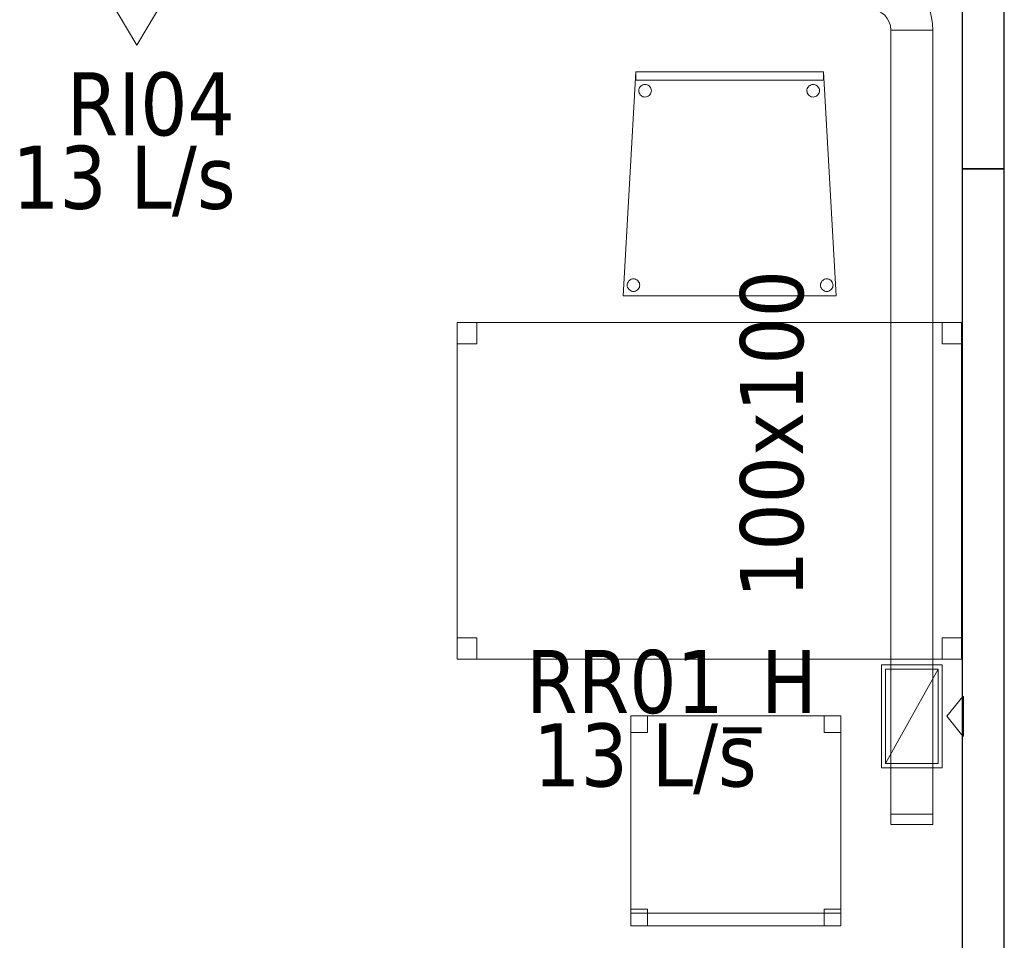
# Model space of a CAD drawing. Header units: metres. Extents: x 391.1 to 427.5, y 12.7 to 28.4.
# Tile 12 of 139: x 406 to 408.3, y 14.1 to 16.3. Entities that reach past the tile are written whole.
import ezdxf

# ---------------------------------------------------------------- set-up
doc = ezdxf.new("R2010")
doc.units = ezdxf.units.M
for name, color, linetype, lineweight in [('02_MOBILIARIO', 7, 'Continuous', 18), ('A-DETL-____-MBND', 7, 'Continuous', 18), ('A-WALL-____-MCUT', 7, 'Continuous', 25), ('A-WALL-____-OTLN', 7, 'Continuous', 25), ('M-HVAC-CDFF-IDEN', 7, 'Continuous', 30), ('M-HVAC-CDFF-OTLN', 7, 'Continuous', 18), ('M-HVAC-DUCT-IDEN', 7, 'Continuous', 30), ('M-HVAC-DUCT-OTLN', 7, 'Continuous', 18)]:
    doc.layers.add(name, color=color, linetype=linetype, lineweight=lineweight)
doc.styles.add('Tahoma_2', font='tahoma.ttf', dxfattribs={"height": 0.15})

# ---------------------------------------------------------------- blocks, each defined once
blk = doc.blocks.new('Family - Cadira confient_P1-154598-04_CLI_AIRE_P1')
at = {"layer": 'A-DETL-____-MBND', "color": 253, "true_color": 0xaaaaaa}
for p, q in [((0, 0), (0.03, 0.5326)), ((0.03, 0.5326), (0, 0)), ((0.03, 0.5326), (0.4765, 0.5326)), ((0.4765, 0.5326), (0.03, 0.5326)), ((0.03, 0.5126), (0.03, 0.5326)), ((0.03, 0.5326), (0.4765, 0.5326)), ((0.03, 0.5326), (0.03, 0.5126)), ((0.4765, 0.5326), (0.03, 0.5326)), ((0.4765, 0.5326), (0.5065, 0)), ((0.5065, 0), (0.4765, 0.5326)), ((0.4765, 0.5326), (0.4765, 0.5126)), ((0.4765, 0.5126), (0.4765, 0.5326)), ((0.4765, 0.5126), (0.03, 0.5126)), ((0.03, 0.5126), (0.4765, 0.5126)), ((0.0371, 0.49), (0.0378, 0.4926)), ((0.0378, 0.4926), (0.0371, 0.49)), ((0.0378, 0.4926), (0.0389, 0.4949)), ((0.0389, 0.4949), (0.0378, 0.4926)), ((0.0389, 0.4949), (0.0404, 0.4971)), ((0.0404, 0.4971), (0.0389, 0.4949)), ((0.0404, 0.4971), (0.0422, 0.4989)), ((0.0422, 0.4989), (0.0404, 0.4971)), ((0.0422, 0.4989), (0.0443, 0.5004)), ((0.0443, 0.5004), (0.0422, 0.4989)), ((0.0443, 0.5004), (0.0467, 0.5015)), ((0.0467, 0.5015), (0.0443, 0.5004)), ((0.0467, 0.5015), (0.0492, 0.5022)), ((0.0492, 0.5022), (0.0467, 0.5015)), ((0.0492, 0.5022), (0.0518, 0.5024)), ((0.0518, 0.5024), (0.0492, 0.5022)), ((0.0518, 0.5024), (0.0544, 0.5022)), ((0.0544, 0.5022), (0.0518, 0.5024)), ((0.0544, 0.5022), (0.0569, 0.5016)), ((0.0569, 0.5016), (0.0544, 0.5022)), ((0.0569, 0.5016), (0.0593, 0.5005)), ((0.0593, 0.5005), (0.0569, 0.5016)), ((0.0593, 0.5005), (0.0614, 0.499)), ((0.0614, 0.499), (0.0593, 0.5005)), ((0.0614, 0.499), (0.0633, 0.4972)), ((0.0633, 0.4972), (0.0614, 0.499)), ((0.0633, 0.4972), (0.0648, 0.495)), ((0.0648, 0.495), (0.0633, 0.4972)), ((0.0648, 0.495), (0.0659, 0.4927)), ((0.0659, 0.4927), (0.0648, 0.495)), ((0.0659, 0.4927), (0.0666, 0.4902)), ((0.0666, 0.4902), (0.0659, 0.4927)), ((0.4371, 0.49), (0.4378, 0.4926)), ((0.4378, 0.4926), (0.4371, 0.49)), ((0.4378, 0.4926), (0.4389, 0.4949)), ((0.4389, 0.4949), (0.4378, 0.4926)), ((0.4389, 0.4949), (0.4404, 0.4971)), ((0.4404, 0.4971), (0.4389, 0.4949)), ((0.4404, 0.4971), (0.4422, 0.4989)), ((0.4422, 0.4989), (0.4404, 0.4971)), ((0.4422, 0.4989), (0.4443, 0.5004)), ((0.4443, 0.5004), (0.4422, 0.4989)), ((0.4443, 0.5004), (0.4467, 0.5015)), ((0.4467, 0.5015), (0.4443, 0.5004)), ((0.4467, 0.5015), (0.4492, 0.5022)), ((0.4492, 0.5022), (0.4467, 0.5015)), ((0.4492, 0.5022), (0.4518, 0.5024)), ((0.4518, 0.5024), (0.4492, 0.5022)), ((0.4518, 0.5024), (0.4544, 0.5022)), ((0.4544, 0.5022), (0.4518, 0.5024)), ((0.4544, 0.5022), (0.4569, 0.5016)), ((0.4569, 0.5016), (0.4544, 0.5022)), ((0.4569, 0.5016), (0.4593, 0.5005)), ((0.4593, 0.5005), (0.4569, 0.5016)), ((0.4593, 0.5005), (0.4614, 0.499)), ((0.4614, 0.499), (0.4593, 0.5005)), ((0.4614, 0.499), (0.4633, 0.4972)), ((0.4633, 0.4972), (0.4614, 0.499)), ((0.4633, 0.4972), (0.4648, 0.495)), ((0.4648, 0.495), (0.4633, 0.4972)), ((0.4648, 0.495), (0.4659, 0.4927)), ((0.4659, 0.4927), (0.4648, 0.495)), ((0.4659, 0.4927), (0.4666, 0.4902)), ((0.4666, 0.4902), (0.4659, 0.4927)), ((0.0369, 0.4874), (0.0371, 0.49)), ((0.0371, 0.49), (0.0369, 0.4874)), ((0.0372, 0.4848), (0.0369, 0.4874)), ((0.0369, 0.4874), (0.0372, 0.4848)), ((0.0378, 0.4823), (0.0372, 0.4848)), ((0.0372, 0.4848), (0.0378, 0.4823)), ((0.039, 0.48), (0.0378, 0.4823)), ((0.0378, 0.4823), (0.039, 0.48)), ((0.0405, 0.4779), (0.039, 0.48)), ((0.039, 0.48), (0.0405, 0.4779)), ((0.0423, 0.476), (0.0405, 0.4779)), ((0.0405, 0.4779), (0.0423, 0.476)), ((0.0445, 0.4745), (0.0423, 0.476)), ((0.0423, 0.476), (0.0445, 0.4745)), ((0.0468, 0.4734), (0.0445, 0.4745)), ((0.0445, 0.4745), (0.0468, 0.4734)), ((0.0493, 0.4728), (0.0468, 0.4734)), ((0.0468, 0.4734), (0.0493, 0.4728)), ((0.0519, 0.4726), (0.0493, 0.4728)), ((0.0493, 0.4728), (0.0519, 0.4726)), ((0.0545, 0.4728), (0.0519, 0.4726)), ((0.0519, 0.4726), (0.0545, 0.4728)), ((0.057, 0.4735), (0.0545, 0.4728)), ((0.0545, 0.4728), (0.057, 0.4735)), ((0.0594, 0.4746), (0.057, 0.4735)), ((0.057, 0.4735), (0.0594, 0.4746)), ((0.0615, 0.4761), (0.0594, 0.4746)), ((0.0594, 0.4746), (0.0615, 0.4761)), ((0.0633, 0.478), (0.0615, 0.4761)), ((0.0615, 0.4761), (0.0633, 0.478)), ((0.0648, 0.4801), (0.0633, 0.478)), ((0.0633, 0.478), (0.0648, 0.4801)), ((0.0659, 0.4825), (0.0648, 0.4801)), ((0.0648, 0.4801), (0.0659, 0.4825)), ((0.0666, 0.485), (0.0659, 0.4825)), ((0.0659, 0.4825), (0.0666, 0.485)), ((0.0666, 0.4902), (0.0668, 0.4876)), ((0.0668, 0.4876), (0.0666, 0.4902)), ((0.0668, 0.4876), (0.0666, 0.485)), ((0.0666, 0.485), (0.0668, 0.4876)), ((0.4369, 0.4874), (0.4371, 0.49)), ((0.4371, 0.49), (0.4369, 0.4874)), ((0.4372, 0.4848), (0.4369, 0.4874)), ((0.4369, 0.4874), (0.4372, 0.4848)), ((0.4378, 0.4823), (0.4372, 0.4848)), ((0.4372, 0.4848), (0.4378, 0.4823)), ((0.439, 0.48), (0.4378, 0.4823)), ((0.4378, 0.4823), (0.439, 0.48)), ((0.4405, 0.4779), (0.439, 0.48)), ((0.439, 0.48), (0.4405, 0.4779)), ((0.4423, 0.476), (0.4405, 0.4779)), ((0.4405, 0.4779), (0.4423, 0.476)), ((0.4445, 0.4745), (0.4423, 0.476)), ((0.4423, 0.476), (0.4445, 0.4745)), ((0.4468, 0.4734), (0.4445, 0.4745)), ((0.4445, 0.4745), (0.4468, 0.4734)), ((0.4493, 0.4728), (0.4468, 0.4734)), ((0.4468, 0.4734), (0.4493, 0.4728)), ((0.4519, 0.4726), (0.4493, 0.4728)), ((0.4493, 0.4728), (0.4519, 0.4726)), ((0.4545, 0.4728), (0.4519, 0.4726)), ((0.4519, 0.4726), (0.4545, 0.4728)), ((0.457, 0.4735), (0.4545, 0.4728)), ((0.4545, 0.4728), (0.457, 0.4735)), ((0.4594, 0.4746), (0.457, 0.4735)), ((0.457, 0.4735), (0.4594, 0.4746)), ((0.4615, 0.4761), (0.4594, 0.4746)), ((0.4594, 0.4746), (0.4615, 0.4761)), ((0.4633, 0.478), (0.4615, 0.4761)), ((0.4615, 0.4761), (0.4633, 0.478)), ((0.4648, 0.4801), (0.4633, 0.478)), ((0.4633, 0.478), (0.4648, 0.4801)), ((0.4659, 0.4825), (0.4648, 0.4801)), ((0.4648, 0.4801), (0.4659, 0.4825)), ((0.4666, 0.485), (0.4659, 0.4825)), ((0.4659, 0.4825), (0.4666, 0.485)), ((0.4666, 0.4902), (0.4668, 0.4876)), ((0.4668, 0.4876), (0.4666, 0.4902)), ((0.4668, 0.4876), (0.4666, 0.485)), ((0.4666, 0.485), (0.4668, 0.4876)), ((0.0093, 0.025), (0.0095, 0.0276)), ((0.0095, 0.0276), (0.0093, 0.025)), ((0.0095, 0.0224), (0.0093, 0.025)), ((0.0093, 0.025), (0.0095, 0.0224)), ((0.0095, 0.0276), (0.0102, 0.0301)), ((0.0102, 0.0301), (0.0095, 0.0276)), ((0.0102, 0.0301), (0.0113, 0.0325)), ((0.0113, 0.0325), (0.0102, 0.0301)), ((0.0113, 0.0325), (0.0127, 0.0346)), ((0.0127, 0.0346), (0.0113, 0.0325)), ((0.0127, 0.0346), (0.0146, 0.0365)), ((0.0146, 0.0365), (0.0127, 0.0346)), ((0.0146, 0.0365), (0.0167, 0.038)), ((0.0167, 0.038), (0.0146, 0.0365)), ((0.0167, 0.038), (0.0191, 0.0391)), ((0.0191, 0.0391), (0.0167, 0.038)), ((0.0191, 0.0391), (0.0216, 0.0398)), ((0.0216, 0.0398), (0.0191, 0.0391)), ((0.0216, 0.0398), (0.0242, 0.04)), ((0.0242, 0.04), (0.0216, 0.0398)), ((0.0242, 0.04), (0.0268, 0.0398)), ((0.0268, 0.0398), (0.0242, 0.04)), ((0.0268, 0.0398), (0.0293, 0.0392)), ((0.0293, 0.0392), (0.0268, 0.0398)), ((0.0293, 0.0392), (0.0316, 0.0381)), ((0.0316, 0.0381), (0.0293, 0.0392)), ((0.0316, 0.0381), (0.0338, 0.0366)), ((0.0338, 0.0366), (0.0316, 0.0381)), ((0.0338, 0.0366), (0.0356, 0.0347)), ((0.0356, 0.0347), (0.0338, 0.0366)), ((0.0356, 0.0347), (0.0371, 0.0326)), ((0.0371, 0.0326), (0.0356, 0.0347)), ((0.0371, 0.0326), (0.0382, 0.0303)), ((0.0382, 0.0303), (0.0371, 0.0326)), ((0.0382, 0.0303), (0.0389, 0.0278)), ((0.0389, 0.0278), (0.0382, 0.0303)), ((0.0389, 0.0278), (0.0392, 0.0252)), ((0.0392, 0.0252), (0.0389, 0.0278)), ((0.0392, 0.0252), (0.0389, 0.0226)), ((0.0389, 0.0226), (0.0392, 0.0252)), ((0.4693, 0.025), (0.4695, 0.0276)), ((0.4695, 0.0276), (0.4693, 0.025)), ((0.4695, 0.0224), (0.4693, 0.025)), ((0.4693, 0.025), (0.4695, 0.0224)), ((0.4695, 0.0276), (0.4702, 0.0301)), ((0.4702, 0.0301), (0.4695, 0.0276)), ((0.4702, 0.0301), (0.4713, 0.0325)), ((0.4713, 0.0325), (0.4702, 0.0301)), ((0.4713, 0.0325), (0.4727, 0.0346)), ((0.4727, 0.0346), (0.4713, 0.0325)), ((0.4727, 0.0346), (0.4746, 0.0365)), ((0.4746, 0.0365), (0.4727, 0.0346)), ((0.4746, 0.0365), (0.4767, 0.038)), ((0.4767, 0.038), (0.4746, 0.0365)), ((0.4767, 0.038), (0.4791, 0.0391)), ((0.4791, 0.0391), (0.4767, 0.038)), ((0.4791, 0.0391), (0.4816, 0.0398)), ((0.4816, 0.0398), (0.4791, 0.0391)), ((0.4816, 0.0398), (0.4842, 0.04)), ((0.4842, 0.04), (0.4816, 0.0398)), ((0.4842, 0.04), (0.4868, 0.0398)), ((0.4868, 0.0398), (0.4842, 0.04)), ((0.4868, 0.0398), (0.4893, 0.0392)), ((0.4893, 0.0392), (0.4868, 0.0398)), ((0.4893, 0.0392), (0.4916, 0.0381)), ((0.4916, 0.0381), (0.4893, 0.0392)), ((0.4916, 0.0381), (0.4938, 0.0366)), ((0.4938, 0.0366), (0.4916, 0.0381)), ((0.4938, 0.0366), (0.4956, 0.0347)), ((0.4956, 0.0347), (0.4938, 0.0366)), ((0.4956, 0.0347), (0.4971, 0.0326)), ((0.4971, 0.0326), (0.4956, 0.0347)), ((0.4971, 0.0326), (0.4982, 0.0303)), ((0.4982, 0.0303), (0.4971, 0.0326)), ((0.4982, 0.0303), (0.4989, 0.0278)), ((0.4989, 0.0278), (0.4982, 0.0303)), ((0.4989, 0.0278), (0.4992, 0.0252)), ((0.4992, 0.0252), (0.4989, 0.0278)), ((0.4992, 0.0252), (0.4989, 0.0226)), ((0.4989, 0.0226), (0.4992, 0.0252)), ((0.5065, 0), (0, 0)), ((0, 0), (0.5065, 0)), ((0.0102, 0.0199), (0.0095, 0.0224)), ((0.0095, 0.0224), (0.0102, 0.0199)), ((0.0113, 0.0176), (0.0102, 0.0199)), ((0.0102, 0.0199), (0.0113, 0.0176)), ((0.0128, 0.0154), (0.0113, 0.0176)), ((0.0113, 0.0176), (0.0128, 0.0154)), ((0.0147, 0.0136), (0.0128, 0.0154)), ((0.0128, 0.0154), (0.0147, 0.0136)), ((0.0168, 0.0121), (0.0147, 0.0136)), ((0.0147, 0.0136), (0.0168, 0.0121)), ((0.0192, 0.011), (0.0168, 0.0121)), ((0.0168, 0.0121), (0.0192, 0.011)), ((0.0217, 0.0104), (0.0192, 0.011)), ((0.0192, 0.011), (0.0217, 0.0104)), ((0.0243, 0.0102), (0.0217, 0.0104)), ((0.0217, 0.0104), (0.0243, 0.0102)), ((0.0269, 0.0104), (0.0243, 0.0102)), ((0.0243, 0.0102), (0.0269, 0.0104)), ((0.0294, 0.0111), (0.0269, 0.0104)), ((0.0269, 0.0104), (0.0294, 0.0111)), ((0.0318, 0.0122), (0.0294, 0.0111)), ((0.0294, 0.0111), (0.0318, 0.0122)), ((0.0339, 0.0137), (0.0318, 0.0122)), ((0.0318, 0.0122), (0.0339, 0.0137)), ((0.0357, 0.0155), (0.0339, 0.0137)), ((0.0339, 0.0137), (0.0357, 0.0155)), ((0.0372, 0.0177), (0.0357, 0.0155)), ((0.0357, 0.0155), (0.0372, 0.0177)), ((0.0383, 0.02), (0.0372, 0.0177)), ((0.0372, 0.0177), (0.0383, 0.02)), ((0.0389, 0.0226), (0.0383, 0.02)), ((0.0383, 0.02), (0.0389, 0.0226)), ((0.4702, 0.0199), (0.4695, 0.0224)), ((0.4695, 0.0224), (0.4702, 0.0199)), ((0.4713, 0.0176), (0.4702, 0.0199)), ((0.4702, 0.0199), (0.4713, 0.0176)), ((0.4728, 0.0154), (0.4713, 0.0176)), ((0.4713, 0.0176), (0.4728, 0.0154)), ((0.4747, 0.0136), (0.4728, 0.0154)), ((0.4728, 0.0154), (0.4747, 0.0136)), ((0.4768, 0.0121), (0.4747, 0.0136)), ((0.4747, 0.0136), (0.4768, 0.0121)), ((0.4792, 0.011), (0.4768, 0.0121)), ((0.4768, 0.0121), (0.4792, 0.011)), ((0.4817, 0.0104), (0.4792, 0.011)), ((0.4792, 0.011), (0.4817, 0.0104)), ((0.4843, 0.0102), (0.4817, 0.0104)), ((0.4817, 0.0104), (0.4843, 0.0102)), ((0.4869, 0.0104), (0.4843, 0.0102)), ((0.4843, 0.0102), (0.4869, 0.0104)), ((0.4894, 0.0111), (0.4869, 0.0104)), ((0.4869, 0.0104), (0.4894, 0.0111)), ((0.4918, 0.0122), (0.4894, 0.0111)), ((0.4894, 0.0111), (0.4918, 0.0122)), ((0.4939, 0.0137), (0.4918, 0.0122)), ((0.4918, 0.0122), (0.4939, 0.0137)), ((0.4957, 0.0155), (0.4939, 0.0137)), ((0.4939, 0.0137), (0.4957, 0.0155)), ((0.4972, 0.0177), (0.4957, 0.0155)), ((0.4957, 0.0155), (0.4972, 0.0177)), ((0.4983, 0.02), (0.4972, 0.0177)), ((0.4972, 0.0177), (0.4983, 0.02)), ((0.4989, 0.0226), (0.4983, 0.02)), ((0.4983, 0.02), (0.4989, 0.0226))]:
    blk.add_line(p, q, dxfattribs=at)
blk = doc.blocks.new('Family - Mampara P1-154961-04_CLI_AIRE_P1')
at = {"layer": 'A-WALL-____-MCUT', "color": 253, "true_color": 0xaaaaaa}
for p, q in [((0.5, 0.1), (0, 0.1)), ((0, 0.1), (0, 0)), ((0.5, 0), (0.5, 0.1)), ((0, 0), (0.5, 0))]:
    blk.add_line(p, q, dxfattribs=at)
at = {"layer": 'A-WALL-____-OTLN', "color": 253, "true_color": 0xaaaaaa}
for p, q in [((0.5, 0.1), (0, 0.1)), ((0, 0.1), (0, 0)), ((0.5, 0), (0.5, 0.1)), ((0, 0), (0.5, 0))]:
    blk.add_line(p, q, dxfattribs=at)
at = {"layer": 'A-WALL-____-OTLN', "color": 253, "lineweight": 18, "true_color": 0xaaaaaa}
blk.add_line((0, 0), (0.5, 0), dxfattribs=at)
blk = doc.blocks.new('Family - Cadira d_Oficina_P1-155097-04_CLI_AIRE_P1')
at = {"layer": 'A-DETL-____-MBND', "color": 253, "true_color": 0xaaaaaa}
for p, q in [((0, 0.5), (0.04, 0.5)), ((0, 0.46), (0, 0.5)), ((0.04, 0.5), (0, 0.5)), ((0, 0.5), (0, 0.46)), ((0, 0), (0, 0.5)), ((0, 0.5), (0.5, 0.5)), ((0, 0.5), (0, 0)), ((0.5, 0.5), (0, 0.5)), ((0.04, 0.5), (0.04, 0.46)), ((0.04, 0.46), (0.04, 0.5)), ((0.46, 0.5), (0.5, 0.5)), ((0.46, 0.46), (0.46, 0.5)), ((0.5, 0.5), (0.46, 0.5)), ((0.46, 0.5), (0.46, 0.46)), ((0.5, 0.5), (0.5, 0.46)), ((0.5, 0.46), (0.5, 0.5)), ((0.5, 0.5), (0.5, 0)), ((0.5, 0), (0.5, 0.5)), ((0.04, 0.46), (0, 0.46)), ((0, 0.46), (0.04, 0.46)), ((0.5, 0.46), (0.46, 0.46)), ((0.46, 0.46), (0.5, 0.46)), ((0, 0.04), (0.04, 0.04)), ((0, 0), (0, 0.04)), ((0.04, 0.04), (0, 0.04)), ((0, 0.04), (0, 0)), ((0, 0.03), (0.5, 0.03)), ((0, 0), (0, 0.03)), ((0.5, 0.03), (0, 0.03)), ((0, 0.03), (0, 0)), ((0.04, 0.04), (0.04, 0)), ((0.04, 0), (0.04, 0.04)), ((0.46, 0.04), (0.5, 0.04)), ((0.46, 0), (0.46, 0.04)), ((0.5, 0.04), (0.46, 0.04)), ((0.46, 0.04), (0.46, 0)), ((0.5, 0.04), (0.5, 0)), ((0.5, 0), (0.5, 0.04)), ((0.5, 0.03), (0.5, 0)), ((0.5, 0), (0.5, 0.03)), ((0.5, 0), (0, 0)), ((0, 0), (0.5, 0)), ((0.04, 0), (0, 0)), ((0, 0), (0.04, 0)), ((0.5, 0), (0, 0)), ((0, 0), (0.5, 0)), ((0.46, 0), (0.5, 0)), ((0.5, 0), (0.46, 0))]:
    blk.add_line(p, q, dxfattribs=at)
blk = doc.blocks.new('Family - Taula 120X80_P1-155122-04_CLI_AIRE_P1')
at = {"layer": 'A-DETL-____-MBND', "color": 253, "true_color": 0xaaaaaa}
for p, q in [((0, 0.8001), (0.0464, 0.8001)), ((0, 0.7501), (0, 0.8001)), ((0.0464, 0.8001), (0, 0.8001)), ((0, 0.8001), (0, 0.7501)), ((0, 0.8001), (1.2, 0.8001)), ((0, 0), (0, 0.8001)), ((1.2, 0.8001), (0, 0.8001)), ((0, 0.8001), (0, 0)), ((0.0464, 0.8001), (0.0464, 0.7501)), ((0.0464, 0.7501), (0.0464, 0.8001)), ((1.1536, 0.8001), (1.2, 0.8001)), ((1.1536, 0.7501), (1.1536, 0.8001)), ((1.2, 0.8001), (1.1536, 0.8001)), ((1.1536, 0.8001), (1.1536, 0.7501)), ((1.2, 0.8001), (1.2, 0.7501)), ((1.2, 0.7501), (1.2, 0.8001)), ((1.2, 0.8001), (1.2, 0)), ((1.2, 0), (1.2, 0.8001)), ((0.0464, 0.7501), (0, 0.7501)), ((0, 0.7501), (0.0464, 0.7501)), ((1.2, 0.7501), (1.1536, 0.7501)), ((1.1536, 0.7501), (1.2, 0.7501)), ((0, 0.05), (0.0464, 0.05)), ((0, 0), (0, 0.05)), ((0.0464, 0.05), (0, 0.05)), ((0, 0.05), (0, 0)), ((0.0464, 0.05), (0.0464, 0)), ((0.0464, 0), (0.0464, 0.05)), ((1.1536, 0.05), (1.2, 0.05)), ((1.1536, 0), (1.1536, 0.05)), ((1.2, 0.05), (1.1536, 0.05)), ((1.1536, 0.05), (1.1536, 0)), ((1.2, 0.05), (1.2, 0)), ((1.2, 0), (1.2, 0.05)), ((0, 0), (0.0464, 0)), ((0, 0), (1.2, 0)), ((1.2, 0), (1.1536, 0)), ((1.1536, 0), (1.2, 0)), ((0.0464, 0), (0, 0)), ((1.2, 0), (0, 0))]:
    blk.add_line(p, q, dxfattribs=at)
blk = doc.blocks.new('Family - Envans P1-155269-04_CLI_AIRE_P1')
at = {"layer": 'A-WALL-____-MCUT', "color": 253, "true_color": 0xaaaaaa}
for p, q in [((2.7888, 0.1), (0, 0.1)), ((0, 0.1), (0, 0)), ((2.7888, 0), (2.7888, 0.1)), ((0, 0), (2.7888, 0))]:
    blk.add_line(p, q, dxfattribs=at)
at = {"layer": 'A-WALL-____-OTLN', "color": 253, "true_color": 0xaaaaaa}
for p, q in [((2.7888, 0.1), (0, 0.1)), ((0, 0.1), (0, 0)), ((2.7888, 0), (2.7888, 0.1)), ((0, 0), (2.7888, 0))]:
    blk.add_line(p, q, dxfattribs=at)
at = {"layer": 'A-WALL-____-OTLN', "color": 253, "lineweight": 18, "true_color": 0xaaaaaa}
blk.add_line((0, 0), (2.7888, 0), dxfattribs=at)
blk = doc.blocks.new('LONDR55-XX_ZZ-ARQ-CAA-M3D-Londres55_ifc-1-04_CLI_AIRE_P1')
at = {"layer": '02_MOBILIARIO', "color": 253, "lineweight": 18, "true_color": 0xaaaaaa}
for name, p in [('Family - Cadira confient_P1-154598-04_CLI_AIRE_P1', (407.4307, 15.6079)), ('Family - Taula 120X80_P1-155122-04_CLI_AIRE_P1', (407.0357, 14.7437)), ('Family - Cadira d_Oficina_P1-155097-04_CLI_AIRE_P1', (407.4486, 14.1088))]:
    blk.add_blockref(name, p, dxfattribs=at)
at = {"layer": 'A-WALL-____-OTLN', "color": 253, "lineweight": 18, "true_color": 0xaaaaaa, "rotation": 270}
for name, p in [('Family - Mampara P1-154961-04_CLI_AIRE_P1', (408.2373, 16.4095)), ('Family - Envans P1-155269-04_CLI_AIRE_P1', (408.2373, 15.9095))]:
    blk.add_blockref(name, p, dxfattribs=at)
blk = doc.blocks.new('M_Codo rectangular - Radio - 1 W-459631-04_CLI_AIRE_P1')
at = {"layer": 'M-HVAC-DUCT-OTLN', "color": 40, "true_color": 0xffbf00}
for p, q in [((-0.1, -0.05), (-0.1, 0.05)), ((-0.1, 0.05), (-0.1, -0.05)), ((-0.05, -0.1), (0.05, -0.1)), ((0.05, -0.1), (-0.05, -0.1))]:
    blk.add_line(p, q, dxfattribs=at)
for radius, start in [(0.15, 0), (0.15, 0), (0.05, 360), (0.05, 0)]:
    blk.add_arc((-0.1, -0.1), radius, start, 90, dxfattribs=at)
blk = doc.blocks.new('ZYR_03_06_04_01 Reixa Paret Impulsió - RI04-482248-04_CLI_AIRE_P1')
at = {"layer": 'M-HVAC-CDFF-OTLN', "color": 143, "true_color": 0x32aad1}
for p, q in [((0.1225, 0.002), (-0.1225, 0.002)), ((-0.1225, 0.002), (0.1225, 0.002)), ((-0.1225, 0.002), (-0.1225, 0)), ((-0.1225, 0.002), (-0.1225, 0)), ((0.1225, 0), (-0.1225, 0)), ((-0.1225, 0), (0.1225, 0)), ((0.1125, 0.01), (-0.1125, 0.01)), ((-0.1125, 0.01), (0.1125, 0.01)), ((-0.1125, 0.01), (-0.1125, 0)), ((-0.1125, 0.01), (-0.1125, 0)), ((0.1125, 0.002), (-0.1125, 0.002)), ((-0.1125, 0.002), (0.1125, 0.002)), ((-0.1125, 0.002), (-0.1125, 0)), ((-0.1125, 0.002), (-0.1125, 0)), ((0.1125, 0), (-0.1125, 0)), ((-0.1125, 0), (0.1125, 0)), ((0.1125, 0), (-0.1125, 0)), ((-0.1125, 0), (0.1125, 0)), ((0.1125, 0), (0.1125, 0.01)), ((0.1125, 0.01), (0.1125, 0)), ((0.1125, 0), (0.1125, 0.002)), ((0.1125, 0.002), (0.1125, 0)), ((0.1225, 0), (0.1225, 0.002)), ((0.1225, 0.002), (0.1225, 0)), ((0.1111, -0.015), (-0.1111, -0.015)), ((-0.1111, -0.015), (-0.1111, -0.016)), ((-0.1111, -0.016), (0, -0.2033)), ((0.1111, -0.016), (0, -0.2033)), ((0.1111, -0.015), (0.1111, -0.016))]:
    blk.add_line(p, q, dxfattribs=at)
blk = doc.blocks.new('ZYR_03_06_04_01 Reixa Sostre Retorn - RR01_H-V1-04_CLI_AIRE_P1')
at = {"layer": 'M-HVAC-CDFF-OTLN', "color": 40, "true_color": 0xffbf00}
for p, q in [((0.1225, 0.0725), (-0.1225, 0.0725)), ((-0.1225, 0.0725), (-0.1225, -0.0725)), ((-0.1225, -0.0725), (-0.1225, 0.0725)), ((-0.1225, 0.0725), (0.1225, 0.0725)), ((0.1225, -0.0725), (0.1225, 0.0725)), ((0.1225, 0.0725), (0.1225, -0.0725)), ((0.1125, 0.0625), (-0.1125, 0.0625)), ((-0.1125, 0.0625), (-0.1125, -0.0625)), ((-0.1125, -0.0625), (-0.1125, 0.0625)), ((-0.1125, 0.0625), (0.1125, 0.0625)), ((-0.1125, -0.0625), (-0.1125, 0.0625)), ((-0.1125, 0.0625), (0.1125, 0.0625)), ((0.1125, 0.0625), (-0.1125, 0.0625)), ((-0.1125, 0.0625), (-0.1125, -0.0625)), ((0.1125, -0.0625), (0.1125, 0.0625)), ((0.1125, 0.0625), (0.1125, -0.0625)), ((0.1125, 0.0625), (0.1125, -0.0625)), ((0.1125, -0.0625), (0.1125, 0.0625)), ((-0.1125, -0.0625), (0.1125, -0.0625)), ((0.1125, -0.0625), (-0.1125, -0.0625)), ((0.1125, -0.0625), (-0.1125, -0.0625)), ((-0.1125, -0.0625), (0.1125, -0.0625)), ((-0.1225, -0.0725), (0.1225, -0.0725)), ((0.1225, -0.0725), (-0.1225, -0.0725)), ((-0.0469, -0.1216), (0, -0.0829)), ((0.0469, -0.1216), (0, -0.0829)), ((-0.0469, -0.1226), (-0.0469, -0.1216)), ((0.0469, -0.1226), (-0.0469, -0.1226)), ((0.0469, -0.1226), (0.0469, -0.1216))]:
    blk.add_line(p, q, dxfattribs=at)
blk = doc.blocks.new('MEP_15_03 Injerto Conducte - Mínimo-480247-04_CLI_AIRE_P1')
at = {"layer": 'M-HVAC-DUCT-OTLN', "color": 40, "true_color": 0xffbf00}
for p, q in [((401.2035, 14.7199), (401.0785, 14.7199)), ((401.0785, 14.7199), (401.0785, 14.4949)), ((401.2035, 14.7199), (401.0785, 14.7199)), ((401.0785, 14.7199), (401.0785, 14.4949)), ((401.2035, 14.4949), (401.2035, 14.7199)), ((401.2035, 14.4949), (401.2035, 14.7199)), ((401.0785, 14.4949), (401.2035, 14.4949)), ((401.0785, 14.4949), (401.2035, 14.4949))]:
    blk.add_line(p, q, dxfattribs=at)
blk = doc.blocks.new('M_Remate rectangular - Estándar-478399-04_CLI_AIRE_P1')
at = {"layer": 'M-HVAC-DUCT-OTLN', "color": 40, "true_color": 0xffbf00}
for p, q in [((0, 0.05), (0, -0.05)), ((0, -0.05), (0, 0.05)), ((0, 0.05), (0.025, 0.05)), ((0.025, 0.05), (0, 0.05)), ((0.025, 0.05), (0.025, -0.05)), ((0.025, -0.05), (0.025, 0.05)), ((0.025, -0.05), (0, -0.05)), ((0.025, -0.05), (0, -0.05))]:
    blk.add_line(p, q, dxfattribs=at)

msp = doc.modelspace()

# ---------------------------------------------------------------- linework, layer by layer
at = {"layer": 'M-HVAC-DUCT-OTLN', "color": 40, "true_color": 0xffbf00}
for p, q in [((408.1673, 16.2395), (408.0673, 16.2395)), ((408.0673, 14.3747), (408.0673, 16.2395)), ((408.1673, 16.2395), (408.1673, 14.3747)), ((408.0548, 14.4949), (408.0548, 14.7199)), ((408.0548, 14.7199), (408.1798, 14.7199)), ((408.1798, 14.7199), (408.0548, 14.4949)), ((408.1798, 14.7199), (408.1798, 14.4949)), ((408.1798, 14.4949), (408.0548, 14.4949)), ((408.1673, 14.3747), (408.0673, 14.3747))]:
    msp.add_line(p, q, dxfattribs=at)

# ---------------------------------------------------------------- block references
at = {"lineweight": 5}
msp.add_blockref('LONDR55-XX_ZZ-ARQ-CAA-M3D-Londres55_ifc-1-04_CLI_AIRE_P1', (0, 0), dxfattribs=at)
at = {"layer": 'M-HVAC-CDFF-OTLN', "color": 143, "true_color": 0x32aad1}
msp.add_blockref('ZYR_03_06_04_01 Reixa Paret Impulsió - RI04-482248-04_CLI_AIRE_P1', (406.2732, 16.4075), dxfattribs=at)
at = {"layer": 'M-HVAC-CDFF-OTLN', "color": 40, "true_color": 0xffbf00, "rotation": 90.0000000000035}
msp.add_blockref('ZYR_03_06_04_01 Reixa Sostre Retorn - RR01_H-V1-04_CLI_AIRE_P1', (408.1173, 14.6074), dxfattribs=at)
at = {"layer": 'M-HVAC-DUCT-OTLN', "color": 40, "true_color": 0xffbf00}
for name, p in [('M_Codo rectangular - Radio - 1 W-459631-04_CLI_AIRE_P1', (408.1173, 16.3395)), ('MEP_15_03 Injerto Conducte - Mínimo-480247-04_CLI_AIRE_P1', (6.9763, 0))]:
    msp.add_blockref(name, p, dxfattribs=at)
at = {"layer": 'M-HVAC-DUCT-OTLN', "color": 40, "true_color": 0xffbf00, "rotation": 270}
msp.add_blockref('M_Remate rectangular - Estándar-478399-04_CLI_AIRE_P1', (408.1173, 14.3747), dxfattribs=at)

# ---------------------------------------------------------------- texts
at = {"layer": 'M-HVAC-CDFF-IDEN', "char_height": 0.15, "attachment_point": 1, "style": 'Tahoma_2'}
for s, insert, width in [('RI04', (406.106, 16.1394), 0.509072), ('13 L/s', (405.9764, 15.9647), 0.661392), ('RR01_H', (407.199, 14.7652), 0.865822), ('13 L/s', (407.2166, 14.5905), 0.661392)]:
    msp.add_mtext(s, dxfattribs=dict(at, insert=insert, width=width))
at = {"layer": 'M-HVAC-DUCT-IDEN', "insert": (407.7086, 14.8888), "char_height": 0.15, "width": 0.913924, "attachment_point": 1, "rotation": 90, "style": 'Tahoma_2'}
msp.add_mtext('100x100', dxfattribs=at)

doc.saveas('drawing.dxf')
